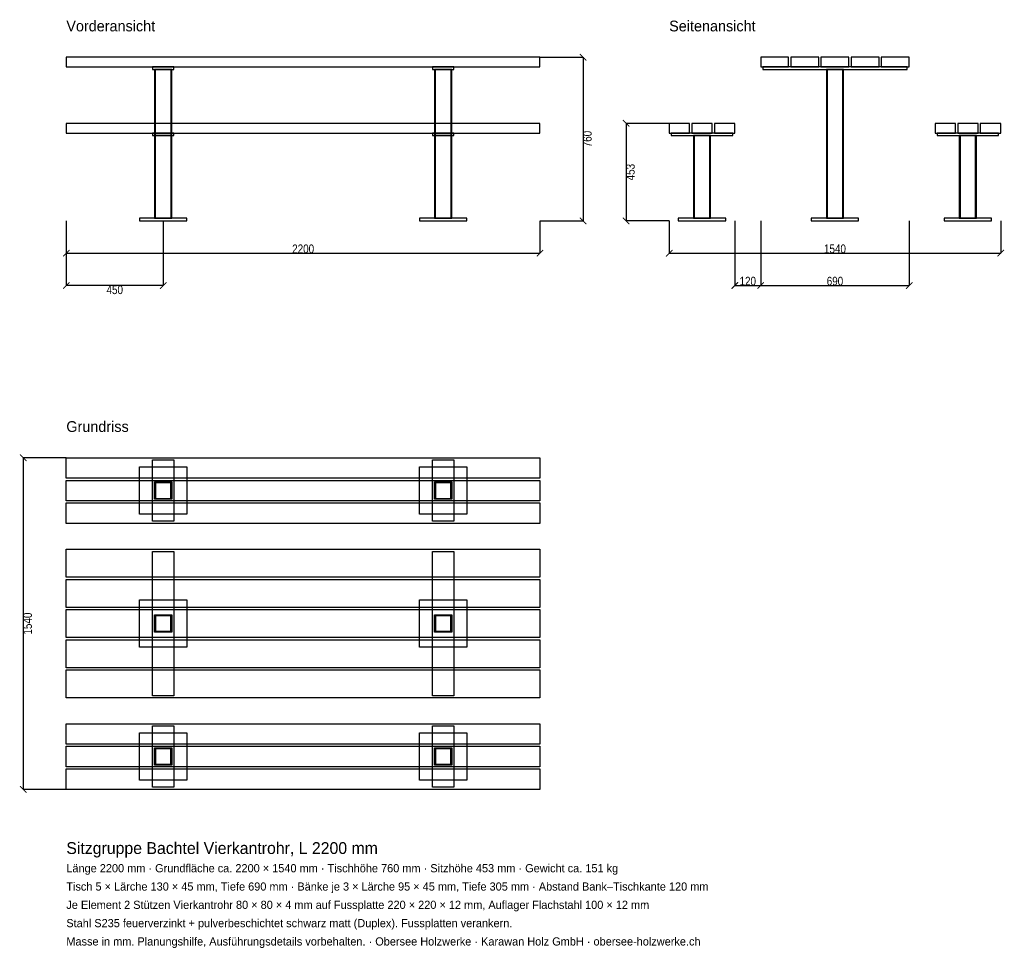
# Model space of a CAD drawing. Header units: millimetres. Extents: x -217 to 4357, y -4878 to -566.
import ezdxf

# ---------------------------------------------------------------- set-up
doc = ezdxf.new("R2010")
doc.units = ezdxf.units.MM
for name, color, linetype in [('2D_Ansichten', 7, 'Continuous'), ('2D_Masse', 1, 'Continuous'), ('2D_Text', 7, 'Continuous')]:
    doc.layers.add(name, color=color, linetype=linetype)
doc.styles.add('OpenSansCondensed-Light', font='OpenSansCondensed-Light.ttf')
doc.dimstyles.new('EZDXF', dxfattribs={"dimtxt": 40, "dimasz": 30, "dimexe": 0.375, "dimexo": 0.125, "dimgap": 0.1, "dimtad": 1, "dimdec": 0, "dimzin": 12, "dimdsep": 46, "dimtxsty": 'OpenSansCondensed-Light', "dimblk": 'ARCHTICK', "dimcen": 2.5, "dimazin": 3, "dimtfac": 0.5, "dimtmove": 2, "dimatfit": 3})

# ---------------------------------------------------------------- blocks, each defined once
blk = doc.blocks.new('_ARCHTICK')
at = {"color": 0, "linetype": 'BYBLOCK', "const_width": 0.15}
blk.add_lwpolyline([(-0.5, -0.5), (0.5, 0.5)], dxfattribs=at)

msp = doc.modelspace()

# ---------------------------------------------------------------- linework, layer by layer
at = {"layer": '2D_Ansichten'}
for points in [[(0, -785), (2200, -785), (2200, -740), (0, -740)], [(0, -785), (2200, -785), (2200, -740), (0, -740)], [(0, -785), (2200, -785), (2200, -740), (0, -740)], [(0, -785), (2200, -785), (2200, -740), (0, -740)], [(0, -785), (2200, -785), (2200, -740), (0, -740)], [(3225, -785), (3355, -785), (3355, -740), (3225, -740)], [(3365, -785), (3495, -785), (3495, -740), (3365, -740)], [(3505, -785), (3635, -785), (3635, -740), (3505, -740)], [(3645, -785), (3775, -785), (3775, -740), (3645, -740)], [(3785, -785), (3915, -785), (3915, -740), (3785, -740)], [(400, -797), (500, -797), (500, -785), (400, -785)], [(410, -1488), (490, -1488), (490, -797), (410, -797)], [(410, -1488), (490, -1488), (490, -797), (410, -797)], [(410, -1488), (414, -1488), (414, -797), (410, -797)], [(486, -1488), (490, -1488), (490, -797), (486, -797)], [(1700, -797), (1800, -797), (1800, -785), (1700, -785)], [(1710, -1488), (1790, -1488), (1790, -797), (1710, -797)], [(1710, -1488), (1790, -1488), (1790, -797), (1710, -797)], [(1710, -1488), (1714, -1488), (1714, -797), (1710, -797)], [(1786, -1488), (1790, -1488), (1790, -797), (1786, -797)], [(3235, -797), (3905, -797), (3905, -785), (3235, -785)], [(3235, -797), (3905, -797), (3905, -785), (3235, -785)], [(3530, -1488), (3534, -1488), (3534, -797), (3530, -797)], [(3530, -1488), (3534, -1488), (3534, -797), (3530, -797)], [(3534, -1488), (3606, -1488), (3606, -797), (3534, -797)], [(3534, -1488), (3606, -1488), (3606, -797), (3534, -797)], [(3534, -1488), (3606, -1488), (3606, -797), (3534, -797)], [(3534, -1488), (3606, -1488), (3606, -797), (3534, -797)], [(3606, -1488), (3610, -1488), (3610, -797), (3606, -797)], [(3606, -1488), (3610, -1488), (3610, -797), (3606, -797)], [(0, -1092), (2200, -1092), (2200, -1047), (0, -1047)], [(0, -1092), (2200, -1092), (2200, -1047), (0, -1047)], [(0, -1092), (2200, -1092), (2200, -1047), (0, -1047)], [(0, -1092), (2200, -1092), (2200, -1047), (0, -1047)], [(0, -1092), (2200, -1092), (2200, -1047), (0, -1047)], [(0, -1092), (2200, -1092), (2200, -1047), (0, -1047)], [(2800, -1092), (2895, -1092), (2895, -1047), (2800, -1047)], [(2905, -1092), (3000, -1092), (3000, -1047), (2905, -1047)], [(3010, -1092), (3105, -1092), (3105, -1047), (3010, -1047)], [(4035, -1092), (4130, -1092), (4130, -1047), (4035, -1047)], [(4140, -1092), (4235, -1092), (4235, -1047), (4140, -1047)], [(4245, -1092), (4340, -1092), (4340, -1047), (4245, -1047)], [(400, -1104), (500, -1104), (500, -1092), (400, -1092)], [(400, -1104), (500, -1104), (500, -1092), (400, -1092)], [(1700, -1104), (1800, -1104), (1800, -1092), (1700, -1092)], [(1700, -1104), (1800, -1104), (1800, -1092), (1700, -1092)], [(2810, -1104), (3095, -1104), (3095, -1092), (2810, -1092)], [(2810, -1104), (3095, -1104), (3095, -1092), (2810, -1092)], [(4045, -1104), (4330, -1104), (4330, -1092), (4045, -1092)], [(4045, -1104), (4330, -1104), (4330, -1092), (4045, -1092)], [(410, -1488), (490, -1488), (490, -1104), (410, -1104)], [(410, -1488), (490, -1488), (490, -1104), (410, -1104)], [(410, -1488), (414, -1488), (414, -1104), (410, -1104)], [(410, -1488), (490, -1488), (490, -1104), (410, -1104)], [(410, -1488), (490, -1488), (490, -1104), (410, -1104)], [(410, -1488), (414, -1488), (414, -1104), (410, -1104)], [(486, -1488), (490, -1488), (490, -1104), (486, -1104)], [(486, -1488), (490, -1488), (490, -1104), (486, -1104)], [(1710, -1488), (1790, -1488), (1790, -1104), (1710, -1104)], [(1710, -1488), (1790, -1488), (1790, -1104), (1710, -1104)], [(1710, -1488), (1714, -1488), (1714, -1104), (1710, -1104)], [(1710, -1488), (1790, -1488), (1790, -1104), (1710, -1104)], [(1710, -1488), (1790, -1488), (1790, -1104), (1710, -1104)], [(1710, -1488), (1714, -1488), (1714, -1104), (1710, -1104)], [(1786, -1488), (1790, -1488), (1790, -1104), (1786, -1104)], [(1786, -1488), (1790, -1488), (1790, -1104), (1786, -1104)], [(2912.5, -1488), (2916.5, -1488), (2916.5, -1104), (2912.5, -1104)], [(2912.5, -1488), (2916.5, -1488), (2916.5, -1104), (2912.5, -1104)], [(2916.5, -1488), (2988.5, -1488), (2988.5, -1104), (2916.5, -1104)], [(2916.5, -1488), (2988.5, -1488), (2988.5, -1104), (2916.5, -1104)], [(2916.5, -1488), (2988.5, -1488), (2988.5, -1104), (2916.5, -1104)], [(2916.5, -1488), (2988.5, -1488), (2988.5, -1104), (2916.5, -1104)], [(2988.5, -1488), (2992.5, -1488), (2992.5, -1104), (2988.5, -1104)], [(2988.5, -1488), (2992.5, -1488), (2992.5, -1104), (2988.5, -1104)], [(4147.5, -1488), (4151.5, -1488), (4151.5, -1104), (4147.5, -1104)], [(4147.5, -1488), (4151.5, -1488), (4151.5, -1104), (4147.5, -1104)], [(4151.5, -1488), (4223.5, -1488), (4223.5, -1104), (4151.5, -1104)], [(4151.5, -1488), (4223.5, -1488), (4223.5, -1104), (4151.5, -1104)], [(4151.5, -1488), (4223.5, -1488), (4223.5, -1104), (4151.5, -1104)], [(4151.5, -1488), (4223.5, -1488), (4223.5, -1104), (4151.5, -1104)], [(4223.5, -1488), (4227.5, -1488), (4227.5, -1104), (4223.5, -1104)], [(4223.5, -1488), (4227.5, -1488), (4227.5, -1104), (4223.5, -1104)], [(340, -1500), (560, -1500), (560, -1488), (340, -1488)], [(340, -1500), (560, -1500), (560, -1488), (340, -1488)], [(340, -1500), (560, -1500), (560, -1488), (340, -1488)], [(1640, -1500), (1860, -1500), (1860, -1488), (1640, -1488)], [(1640, -1500), (1860, -1500), (1860, -1488), (1640, -1488)], [(1640, -1500), (1860, -1500), (1860, -1488), (1640, -1488)], [(2842.5, -1500), (3062.5, -1500), (3062.5, -1488), (2842.5, -1488)], [(2842.5, -1500), (3062.5, -1500), (3062.5, -1488), (2842.5, -1488)], [(3460, -1500), (3680, -1500), (3680, -1488), (3460, -1488)], [(3460, -1500), (3680, -1500), (3680, -1488), (3460, -1488)], [(4077.5, -1500), (4297.5, -1500), (4297.5, -1488), (4077.5, -1488)], [(4077.5, -1500), (4297.5, -1500), (4297.5, -1488), (4077.5, -1488)], [(0, -2600), (2200, -2600), (2200, -2695), (0, -2695)], [(340, -2642.5), (560, -2642.5), (560, -2862.5), (340, -2862.5)], [(400, -2610), (500, -2610), (500, -2895), (400, -2895)], [(1640, -2642.5), (1860, -2642.5), (1860, -2862.5), (1640, -2862.5)], [(1700, -2610), (1800, -2610), (1800, -2895), (1700, -2895)], [(0, -2705), (2200, -2705), (2200, -2800), (0, -2800)], [(410, -2712.5), (490, -2712.5), (490, -2716.5), (410, -2716.5)], [(410, -2716.5), (414, -2716.5), (414, -2788.5), (410, -2788.5)], [(486, -2716.5), (490, -2716.5), (490, -2788.5), (486, -2788.5)], [(1710, -2712.5), (1790, -2712.5), (1790, -2716.5), (1710, -2716.5)], [(1710, -2716.5), (1714, -2716.5), (1714, -2788.5), (1710, -2788.5)], [(1786, -2716.5), (1790, -2716.5), (1790, -2788.5), (1786, -2788.5)], [(410, -2788.5), (490, -2788.5), (490, -2792.5), (410, -2792.5)], [(1710, -2788.5), (1790, -2788.5), (1790, -2792.5), (1710, -2792.5)], [(0, -2810), (2200, -2810), (2200, -2905), (0, -2905)], [(0, -3025), (2200, -3025), (2200, -3155), (0, -3155)], [(400, -3035), (500, -3035), (500, -3705), (400, -3705)], [(1700, -3035), (1800, -3035), (1800, -3705), (1700, -3705)], [(0, -3165), (2200, -3165), (2200, -3295), (0, -3295)], [(340, -3260), (560, -3260), (560, -3480), (340, -3480)], [(1640, -3260), (1860, -3260), (1860, -3480), (1640, -3480)], [(0, -3305), (2200, -3305), (2200, -3435), (0, -3435)], [(410, -3330), (490, -3330), (490, -3334), (410, -3334)], [(410, -3334), (414, -3334), (414, -3406), (410, -3406)], [(486, -3334), (490, -3334), (490, -3406), (486, -3406)], [(1710, -3330), (1790, -3330), (1790, -3334), (1710, -3334)], [(1710, -3334), (1714, -3334), (1714, -3406), (1710, -3406)], [(1786, -3334), (1790, -3334), (1790, -3406), (1786, -3406)], [(410, -3406), (490, -3406), (490, -3410), (410, -3410)], [(1710, -3406), (1790, -3406), (1790, -3410), (1710, -3410)], [(0, -3445), (2200, -3445), (2200, -3575), (0, -3575)], [(0, -3585), (2200, -3585), (2200, -3715), (0, -3715)], [(0, -3835), (2200, -3835), (2200, -3930), (0, -3930)], [(340, -3877.5), (560, -3877.5), (560, -4097.5), (340, -4097.5)], [(400, -3845), (500, -3845), (500, -4130), (400, -4130)], [(1640, -3877.5), (1860, -3877.5), (1860, -4097.5), (1640, -4097.5)], [(1700, -3845), (1800, -3845), (1800, -4130), (1700, -4130)], [(0, -3940), (2200, -3940), (2200, -4035), (0, -4035)], [(410, -3947.5), (490, -3947.5), (490, -3951.5), (410, -3951.5)], [(410, -3951.5), (414, -3951.5), (414, -4023.5), (410, -4023.5)], [(486, -3951.5), (490, -3951.5), (490, -4023.5), (486, -4023.5)], [(1710, -3947.5), (1790, -3947.5), (1790, -3951.5), (1710, -3951.5)], [(1710, -3951.5), (1714, -3951.5), (1714, -4023.5), (1710, -4023.5)], [(1786, -3951.5), (1790, -3951.5), (1790, -4023.5), (1786, -4023.5)], [(410, -4023.5), (490, -4023.5), (490, -4027.5), (410, -4027.5)], [(1710, -4023.5), (1790, -4023.5), (1790, -4027.5), (1710, -4027.5)], [(0, -4045), (2200, -4045), (2200, -4140), (0, -4140)]]:
    msp.add_lwpolyline(points, close=True, dxfattribs=at)

# ---------------------------------------------------------------- texts
at = {"layer": '2D_Text'}
for s, height, p in [('Vorderansicht', 50, (0, -620)), ('Seitenansicht', 50, (2800, -620)), ('Grundriss', 50, (0, -2480)), ('Sitzgruppe Bachtel Vierkantrohr, L 2200 mm', 55, (0, -4440)), ('Länge 2200 mm · Grundfläche ca. 2200 × 1540 mm · Tischhöhe 760 mm · Sitzhöhe 453 mm · Gewicht ca. 151 kg', 38, (0, -4525)), ('Tisch 5 × Lärche 130 × 45 mm, Tiefe 690 mm · Bänke je 3 × Lärche 95 × 45 mm, Tiefe 305 mm · Abstand Bank–Tischkante 120 mm', 38, (0, -4610)), ('Je Element 2 Stützen Vierkantrohr 80 × 80 × 4 mm auf Fussplatte 220 × 220 × 12 mm, Auflager Flachstahl 100 × 12 mm', 38, (0, -4695)), ('Stahl S235 feuerverzinkt + pulverbeschichtet schwarz matt (Duplex). Fussplatten verankern.', 38, (0, -4780)), ('Masse in mm. Planungshilfe, Ausführungsdetails vorbehalten. · Obersee Holzwerke · Karawan Holz GmbH · obersee-holzwerke.ch', 38, (0, -4865))]:
    msp.add_text(s, height=height, dxfattribs=at).set_placement(p)

# ---------------------------------------------------------------- dimensions: what is measured, and where the dimension line sits
at = {"layer": '2D_Masse'}
for base, p1, p2 in [((2400, -740), (2200, -740), (2200, -1500)), ((2600, -1047), (2800, -1047), (2800, -1500)), ((-200, -2600), (0, -2600), (0, -4140))]:
    msp.add_linear_dim(base=base, p1=p1, p2=p2, angle=90, dimstyle='EZDXF', dxfattribs=at).render()
for base, p1, p2 in [((0, -1650), (0, -1500), (2200, -1500)), ((450, -1800), (450, -1500), (0, -1500)), ((2800, -1650), (2800, -1500), (4340, -1500)), ((3105, -1800), (3105, -1500), (3225, -1500)), ((3225, -1800), (3225, -1500), (3915, -1500))]:
    msp.add_linear_dim(base=base, p1=p1, p2=p2, dimstyle='EZDXF', dxfattribs=at).render()

doc.saveas('drawing.dxf')
